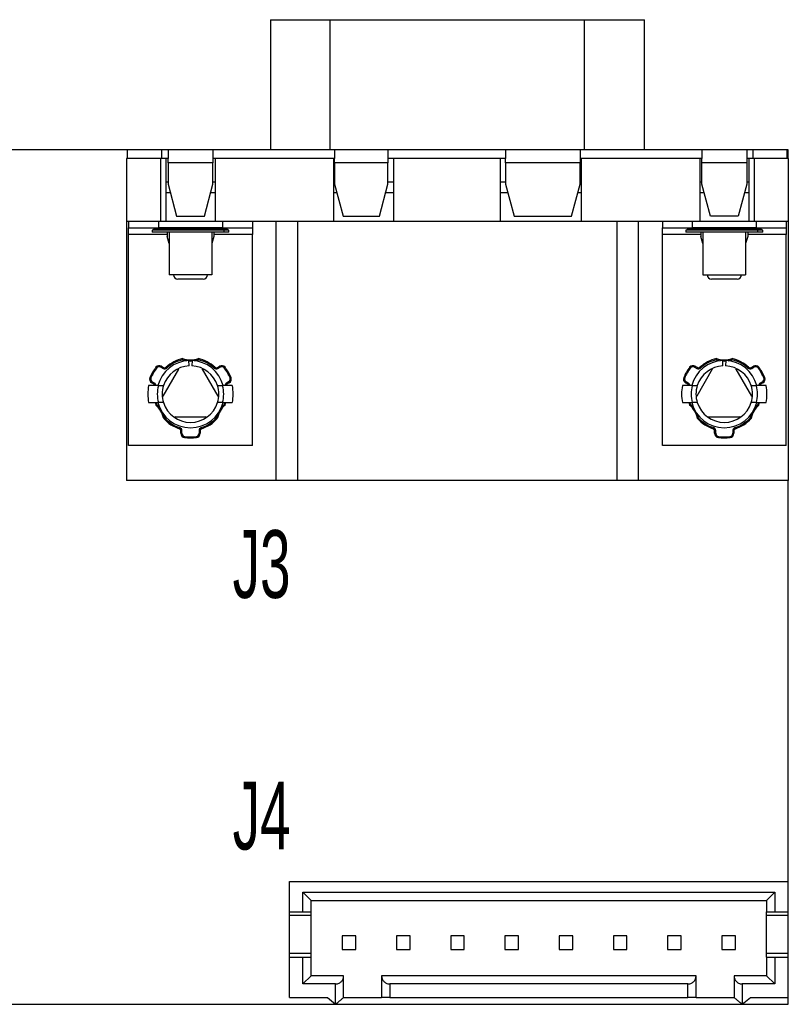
# Model space of a CAD drawing. Header units: millimetres. Extents: x 158.6 to 230.6, y 133.6 to 179.7.
# Tile 2 of 2: x 194.6 to 230.6, y 133.6 to 179.7. Entities that reach past the tile are written whole.
import ezdxf

# ---------------------------------------------------------------- set-up
doc = ezdxf.new("R2010")
doc.units = ezdxf.units.MM
doc.styles.add('SLDTEXTSTYLE0', font='TXT', dxfattribs={"width": 0.605})

msp = doc.modelspace()

# ---------------------------------------------------------------- linework, layer by layer
at = {"color": 7, "linetype": 'Continuous', "lineweight": 25}
for p, q in [((206.355, 179.666), (206.355, 173.566)), ((206.355, 179.666), (209.155, 179.666)), ((209.155, 173.566), (209.155, 179.666)), ((209.155, 179.666), (221.075, 179.666)), ((221.075, 179.666), (223.875, 179.666)), ((221.075, 173.566), (221.075, 179.666)), ((223.875, 173.566), (223.875, 179.666)), ((199.665, 173.566), (189.565, 173.566)), ((199.665, 173.166), (199.665, 173.566)), ((201.265, 173.566), (199.665, 173.566)), ((201.265, 173.166), (201.265, 173.566)), ((201.565, 173.566), (201.265, 173.566)), ((201.565, 173.566), (201.565, 173.166)), ((203.665, 173.566), (201.565, 173.566)), ((203.665, 173.566), (203.665, 173.166)), ((209.365, 173.566), (203.665, 173.566)), ((209.365, 173.566), (209.365, 173.166)), ((211.865, 173.566), (209.365, 173.566)), ((211.865, 173.566), (211.865, 173.166)), ((217.365, 173.566), (211.865, 173.566)), ((217.365, 173.566), (217.365, 173.166)), ((220.865, 173.566), (217.365, 173.566)), ((220.865, 173.566), (220.865, 173.166)), ((226.565, 173.566), (220.865, 173.566)), ((226.565, 173.566), (226.565, 173.166)), ((228.665, 173.566), (226.565, 173.566)), ((228.665, 173.566), (228.665, 173.166)), ((228.965, 173.566), (228.665, 173.566)), ((228.965, 173.166), (228.965, 173.566)), ((230.565, 173.566), (228.965, 173.566)), ((230.615, 173.566), (230.565, 173.566)), ((230.565, 173.166), (230.565, 173.566)), ((230.615, 173.166), (230.615, 173.566)), ((201.215, 173.166), (199.615, 173.166)), ((199.615, 173.166), (199.615, 170.216)), ((201.215, 173.166), (201.215, 170.216)), ((201.465, 173.166), (201.215, 173.166)), ((201.465, 173.166), (201.465, 170.216)), ((201.565, 173.166), (201.465, 173.166)), ((201.565, 172.966), (201.565, 173.166)), ((203.665, 172.966), (201.565, 172.966)), ((201.565, 172.966), (201.565, 171.966)), ((203.765, 173.166), (203.665, 173.166)), ((203.665, 173.166), (203.665, 172.966)), ((203.665, 171.966), (203.665, 172.966)), ((203.765, 173.166), (203.765, 170.216)), ((209.315, 173.166), (203.765, 173.166)), ((209.315, 173.166), (209.315, 170.216)), ((209.365, 173.166), (209.315, 173.166)), ((209.365, 172.966), (209.365, 173.166)), ((211.865, 172.966), (209.365, 172.966)), ((209.365, 172.966), (209.365, 171.966)), ((212.115, 173.166), (211.865, 173.166)), ((211.865, 173.166), (211.865, 172.966)), ((211.865, 171.966), (211.865, 172.966)), ((212.115, 173.166), (212.115, 170.216)), ((217.115, 173.166), (212.115, 173.166)), ((217.115, 173.166), (217.115, 170.216)), ((217.365, 173.166), (217.115, 173.166)), ((217.365, 172.966), (217.365, 173.166)), ((220.865, 172.966), (217.365, 172.966)), ((217.365, 172.966), (217.365, 171.966)), ((220.915, 173.166), (220.865, 173.166)), ((220.865, 173.166), (220.865, 172.966)), ((220.865, 171.966), (220.865, 172.966)), ((220.915, 173.166), (220.915, 170.216)), ((226.465, 173.166), (220.915, 173.166)), ((226.465, 173.166), (226.465, 170.216)), ((226.565, 173.166), (226.465, 173.166)), ((226.565, 172.966), (226.565, 173.166)), ((228.665, 172.966), (226.565, 172.966)), ((226.565, 171.966), (226.565, 172.966)), ((228.765, 173.166), (228.665, 173.166)), ((228.665, 173.166), (228.665, 172.966)), ((228.665, 172.966), (228.665, 171.966)), ((228.765, 173.166), (228.765, 170.216)), ((229.015, 173.166), (228.765, 173.166)), ((229.015, 173.166), (229.015, 170.216)), ((230.615, 173.166), (229.015, 173.166)), ((230.615, 173.166), (230.615, 170.216)), ((201.565, 171.966), (201.967, 170.466)), ((203.263, 170.466), (203.665, 171.966)), ((209.365, 171.966), (209.767, 170.466)), ((211.463, 170.466), (211.865, 171.966)), ((217.365, 171.966), (217.767, 170.466)), ((220.463, 170.466), (220.865, 171.966)), ((226.967, 170.466), (226.565, 171.966)), ((228.665, 171.966), (228.263, 170.466)), ((201.672, 171.566), (201.465, 171.566)), ((203.765, 171.566), (203.557, 171.566)), ((209.472, 171.566), (209.315, 171.566)), ((212.115, 171.566), (211.757, 171.566)), ((217.472, 171.566), (217.115, 171.566)), ((220.915, 171.566), (220.757, 171.566)), ((226.672, 171.566), (226.465, 171.566)), ((228.765, 171.566), (228.557, 171.566)), ((201.215, 170.216), (199.615, 170.216)), ((199.615, 170.216), (199.615, 158.086)), ((199.715, 170.216), (199.715, 169.916)), ((201.115, 170.216), (201.115, 169.916)), ((201.465, 170.216), (201.215, 170.216)), ((203.765, 170.216), (201.465, 170.216)), ((201.967, 170.466), (203.263, 170.466)), ((209.315, 170.216), (203.765, 170.216)), ((204.115, 170.216), (204.115, 169.916)), ((205.515, 170.216), (205.515, 169.916)), ((206.635, 158.086), (206.635, 170.216)), ((207.635, 158.086), (207.635, 170.216)), ((212.115, 170.216), (209.315, 170.216)), ((209.767, 170.466), (211.463, 170.466)), ((217.115, 170.216), (212.115, 170.216)), ((220.915, 170.216), (217.115, 170.216)), ((217.767, 170.466), (220.463, 170.466)), ((226.465, 170.216), (220.915, 170.216)), ((222.595, 158.086), (222.595, 170.216)), ((223.595, 158.086), (223.595, 170.216)), ((224.715, 170.216), (224.715, 169.916)), ((226.115, 170.216), (226.115, 169.916)), ((228.765, 170.216), (226.465, 170.216)), ((228.263, 170.466), (226.967, 170.466)), ((229.015, 170.216), (228.765, 170.216)), ((230.615, 170.216), (229.015, 170.216)), ((229.115, 170.216), (229.115, 169.916)), ((230.515, 170.216), (230.515, 169.916)), ((230.615, 170.216), (230.615, 158.086)), ((199.715, 169.916), (201.115, 169.916)), ((199.715, 169.616), (199.715, 169.916)), ((200.815, 169.816), (200.815, 169.716)), ((204.173, 169.816), (200.815, 169.816)), ((204.173, 169.716), (200.815, 169.716)), ((200.89, 169.916), (200.89, 169.866)), ((204.115, 169.916), (201.115, 169.916)), ((201.515, 169.716), (201.515, 169.616)), ((201.615, 169.716), (201.615, 167.716)), ((202.615, 169.866), (202.615, 169.816)), ((203.615, 169.716), (203.615, 167.716)), ((203.715, 169.716), (203.715, 169.616)), ((204.115, 169.916), (205.515, 169.916)), ((204.173, 169.816), (204.173, 169.716)), ((204.415, 169.816), (204.173, 169.816)), ((204.415, 169.716), (204.173, 169.716)), ((204.34, 169.866), (204.34, 169.916)), ((204.415, 169.716), (204.415, 169.816)), ((205.515, 169.916), (205.515, 169.616)), ((224.715, 169.916), (226.115, 169.916)), ((224.715, 169.616), (224.715, 169.916)), ((225.815, 169.816), (225.815, 169.716)), ((229.173, 169.816), (225.815, 169.816)), ((229.173, 169.716), (225.815, 169.716)), ((225.89, 169.916), (225.89, 169.866)), ((229.115, 169.916), (226.115, 169.916)), ((226.515, 169.716), (226.515, 169.616)), ((226.615, 169.716), (226.615, 167.716)), ((227.615, 169.866), (227.615, 169.816)), ((228.615, 169.716), (228.615, 167.716)), ((228.715, 169.716), (228.715, 169.616)), ((229.115, 169.916), (230.515, 169.916)), ((229.173, 169.816), (229.173, 169.716)), ((229.415, 169.816), (229.173, 169.816)), ((229.415, 169.716), (229.173, 169.716)), ((229.34, 169.866), (229.34, 169.916)), ((229.415, 169.716), (229.415, 169.816)), ((230.515, 169.916), (230.515, 169.616)), ((201.515, 169.616), (199.715, 169.616)), ((199.715, 159.736), (199.715, 169.616)), ((201.515, 169.616), (201.515, 169.516)), ((201.615, 169.189), (201.515, 169.516)), ((203.715, 169.516), (203.615, 169.189)), ((205.515, 169.616), (203.715, 169.616)), ((203.715, 169.616), (203.715, 169.516)), ((205.515, 159.736), (205.515, 169.616)), ((226.515, 169.616), (224.715, 169.616)), ((224.715, 159.736), (224.715, 169.616)), ((226.515, 169.616), (226.515, 169.516)), ((226.615, 169.189), (226.515, 169.516)), ((228.715, 169.516), (228.615, 169.189)), ((230.515, 169.616), (228.715, 169.616)), ((228.715, 169.616), (228.715, 169.516)), ((230.515, 159.736), (230.515, 169.616)), ((203.615, 167.716), (201.615, 167.716)), ((203.215, 167.516), (202.015, 167.516)), ((226.615, 167.716), (228.615, 167.716)), ((228.215, 167.516), (227.015, 167.516)), ((202.551, 163.46), (202.54, 163.709)), ((202.69, 163.709), (202.678, 163.46)), ((227.551, 163.46), (227.54, 163.709)), ((227.69, 163.709), (227.678, 163.46)), ((201.227, 163.399), (201.33, 163.34)), ((201.252, 163.442), (201.355, 163.383)), ((202.051, 163.298), (201.326, 162.043)), ((202.016, 163.318), (202.051, 163.298)), ((202.054, 163.277), (202.051, 163.298)), ((203.175, 163.277), (203.178, 163.298)), ((203.213, 163.318), (203.178, 163.298)), ((203.903, 162.043), (203.178, 163.298)), ((203.874, 163.383), (203.977, 163.442)), ((203.899, 163.34), (204.002, 163.399)), ((226.227, 163.399), (226.33, 163.34)), ((226.252, 163.442), (226.355, 163.383)), ((227.051, 163.298), (226.326, 162.043)), ((227.016, 163.318), (227.051, 163.298)), ((227.054, 163.277), (227.051, 163.298)), ((228.175, 163.277), (228.178, 163.298)), ((228.213, 163.318), (228.178, 163.298)), ((228.903, 162.043), (228.178, 163.298)), ((228.874, 163.383), (228.977, 163.442)), ((228.899, 163.34), (229.002, 163.399)), ((201.112, 162.536), (200.655, 162.536)), ((200.905, 162.603), (200.802, 162.663)), ((200.93, 162.647), (200.827, 162.706)), ((204.574, 162.536), (204.117, 162.536)), ((204.402, 162.706), (204.299, 162.647)), ((204.427, 162.663), (204.324, 162.603)), ((226.112, 162.536), (225.655, 162.536)), ((225.905, 162.603), (225.802, 162.663)), ((225.93, 162.647), (225.827, 162.706)), ((229.574, 162.536), (229.117, 162.536)), ((229.402, 162.706), (229.299, 162.647)), ((229.427, 162.663), (229.324, 162.603)), ((201.292, 162.063), (201.326, 162.043)), ((201.347, 162.051), (201.326, 162.043)), ((203.882, 162.051), (203.903, 162.043)), ((203.938, 162.063), (203.903, 162.043)), ((226.292, 162.063), (226.326, 162.043)), ((226.347, 162.051), (226.326, 162.043)), ((228.882, 162.051), (228.903, 162.043)), ((228.938, 162.063), (228.903, 162.043)), ((200.655, 161.736), (201.112, 161.736)), ((201.037, 161.654), (201.014, 161.736)), ((204.117, 161.736), (204.574, 161.736)), ((204.215, 161.736), (204.192, 161.654)), ((225.655, 161.736), (226.112, 161.736)), ((226.037, 161.654), (226.014, 161.736)), ((229.117, 161.736), (229.574, 161.736)), ((229.215, 161.736), (229.192, 161.654)), ((201.907, 161.081), (201.89, 161.067)), ((201.89, 161.067), (203.339, 161.067)), ((201.89, 161.027), (201.89, 161.067)), ((203.322, 161.081), (203.339, 161.067)), ((203.339, 161.027), (203.339, 161.067)), ((226.907, 161.081), (226.89, 161.067)), ((226.89, 161.067), (228.339, 161.067)), ((226.89, 161.027), (226.89, 161.067)), ((228.322, 161.081), (228.339, 161.067)), ((228.339, 161.027), (228.339, 161.067)), ((202.165, 160.303), (202.165, 160.422)), ((202.165, 160.422), (202.215, 160.422)), ((202.165, 160.303), (202.215, 160.303)), ((202.215, 160.303), (202.215, 160.422)), ((203.065, 160.422), (203.015, 160.422)), ((203.015, 160.422), (203.015, 160.303)), ((203.065, 160.303), (203.015, 160.303)), ((203.065, 160.422), (203.065, 160.303)), ((227.165, 160.303), (227.165, 160.422)), ((227.165, 160.422), (227.215, 160.422)), ((227.165, 160.303), (227.215, 160.303)), ((227.215, 160.303), (227.215, 160.422)), ((228.015, 160.422), (228.015, 160.303)), ((228.065, 160.422), (228.015, 160.422)), ((228.065, 160.303), (228.015, 160.303)), ((228.065, 160.422), (228.065, 160.303)), ((205.515, 159.736), (199.715, 159.736)), ((230.515, 159.736), (224.715, 159.736)), ((206.635, 158.086), (199.615, 158.086)), ((207.635, 158.086), (206.635, 158.086)), ((222.595, 158.086), (207.635, 158.086)), ((223.595, 158.086), (222.595, 158.086)), ((230.615, 158.086), (223.595, 158.086)), ((230.615, 139.319), (230.615, 158.086)), ((207.247, 139.319), (230.615, 139.319)), ((207.247, 137.889), (207.247, 139.319)), ((230.615, 137.889), (230.615, 139.319)), ((207.882, 138.811), (229.98, 138.811)), ((207.882, 137.889), (207.882, 138.811)), ((208.263, 138.43), (207.882, 138.811)), ((229.599, 138.43), (229.98, 138.811)), ((229.98, 138.811), (229.98, 137.889)), ((208.263, 137.889), (208.263, 138.43)), ((208.263, 138.43), (229.599, 138.43)), ((229.599, 138.43), (229.599, 137.889)), ((207.247, 137.889), (207.882, 137.889)), ((207.247, 137.719), (207.247, 137.889)), ((207.882, 137.889), (208.263, 137.889)), ((208.263, 137.719), (208.263, 137.889)), ((229.599, 137.889), (229.98, 137.889)), ((229.599, 137.719), (229.599, 137.889)), ((229.98, 137.889), (230.615, 137.889)), ((230.615, 137.719), (230.615, 137.889)), ((208.263, 137.719), (207.247, 137.719)), ((207.247, 135.941), (207.247, 137.719)), ((208.263, 135.941), (208.263, 137.719)), ((230.615, 137.719), (229.599, 137.719)), ((229.599, 135.941), (229.599, 137.719)), ((230.615, 135.941), (230.615, 137.719)), ((210.358, 136.767), (209.723, 136.767)), ((209.723, 136.767), (209.723, 136.132)), ((210.358, 136.132), (210.358, 136.767)), ((212.898, 136.767), (212.263, 136.767)), ((212.263, 136.767), (212.263, 136.132)), ((212.898, 136.132), (212.898, 136.767)), ((214.803, 136.767), (214.803, 136.132)), ((215.438, 136.767), (214.803, 136.767)), ((215.438, 136.132), (215.438, 136.767)), ((217.978, 136.767), (217.343, 136.767)), ((217.343, 136.767), (217.343, 136.132)), ((217.978, 136.132), (217.978, 136.767)), ((220.518, 136.767), (219.883, 136.767)), ((219.883, 136.767), (219.883, 136.132)), ((220.518, 136.132), (220.518, 136.767)), ((222.423, 136.767), (222.423, 136.132)), ((223.058, 136.767), (222.423, 136.767)), ((223.058, 136.132), (223.058, 136.767)), ((224.963, 136.767), (224.963, 136.132)), ((225.598, 136.767), (224.963, 136.767)), ((225.598, 136.132), (225.598, 136.767)), ((227.503, 136.767), (227.503, 136.132)), ((228.138, 136.767), (227.503, 136.767)), ((228.138, 136.132), (228.138, 136.767)), ((209.723, 136.132), (210.358, 136.132)), ((212.263, 136.132), (212.898, 136.132)), ((214.803, 136.132), (215.438, 136.132)), ((217.343, 136.132), (217.978, 136.132)), ((219.883, 136.132), (220.518, 136.132)), ((222.423, 136.132), (223.058, 136.132)), ((224.963, 136.132), (225.598, 136.132)), ((227.503, 136.132), (228.138, 136.132)), ((208.263, 135.941), (207.247, 135.941)), ((207.247, 135.771), (207.247, 135.941)), ((207.247, 133.884), (207.247, 135.771)), ((207.247, 135.771), (207.882, 135.771)), ((207.882, 134.519), (207.882, 135.771)), ((207.882, 135.771), (208.263, 135.771)), ((208.263, 135.771), (208.263, 135.941)), ((208.263, 134.9), (208.263, 135.771)), ((230.615, 135.941), (229.599, 135.941)), ((229.599, 135.771), (229.599, 135.941)), ((229.599, 135.771), (229.599, 134.9)), ((229.599, 135.771), (229.98, 135.771)), ((229.98, 135.771), (229.98, 134.519)), ((229.98, 135.771), (230.615, 135.771)), ((230.615, 135.771), (230.615, 135.941)), ((230.615, 133.884), (230.615, 135.771)), ((208.263, 134.9), (207.882, 134.519)), ((209.787, 134.9), (208.263, 134.9)), ((209.787, 133.884), (209.787, 134.9)), ((226.297, 134.9), (211.565, 134.9)), ((211.565, 134.9), (211.565, 133.884)), ((226.297, 133.884), (226.297, 134.9)), ((228.075, 134.9), (228.075, 133.884)), ((229.599, 134.9), (228.075, 134.9)), ((229.599, 134.9), (229.98, 134.519)), ((209.406, 134.519), (207.882, 134.519)), ((209.406, 133.566), (209.406, 134.519)), ((211.946, 134.519), (211.946, 133.884)), ((225.916, 134.519), (211.946, 134.519)), ((225.916, 133.884), (225.916, 134.519)), ((228.456, 134.519), (228.456, 133.566)), ((229.98, 134.519), (228.456, 134.519)), ((207.247, 133.884), (209.025, 133.884)), ((209.025, 133.884), (209.406, 133.566)), ((209.787, 133.884), (211.565, 133.884)), ((211.946, 133.884), (211.565, 133.884)), ((211.946, 133.884), (225.916, 133.884)), ((226.297, 133.884), (225.916, 133.884)), ((226.297, 133.884), (228.075, 133.884)), ((228.456, 133.566), (228.837, 133.884)), ((228.837, 133.884), (230.615, 133.884)), ((230.615, 133.566), (230.615, 133.884)), ((185.55, 133.566), (230.615, 133.566))]:
    msp.add_line(p, q, dxfattribs=at)
at = {"color": 8, "linetype": 'Continuous', "lineweight": 25}
for p, q in [((201.565, 172.066), (201.465, 172.066)), ((203.765, 172.066), (203.665, 172.066)), ((209.365, 172.066), (209.315, 172.066)), ((212.115, 172.066), (211.865, 172.066)), ((217.365, 172.066), (217.115, 172.066)), ((220.915, 172.066), (220.865, 172.066)), ((226.565, 172.066), (226.465, 172.066)), ((228.765, 172.066), (228.665, 172.066)), ((202.615, 169.866), (200.89, 169.866)), ((202.615, 169.916), (202.615, 169.866)), ((204.34, 169.866), (202.615, 169.866)), ((227.615, 169.866), (225.89, 169.866)), ((227.615, 169.916), (227.615, 169.866)), ((229.34, 169.866), (227.615, 169.866))]:
    msp.add_line(p, q, dxfattribs=at)
at = {"color": 7, "linetype": 'Continuous', "lineweight": 25, "flags": 128}
for points in [[(200.994, 163.392), (201.002, 163.386), (201.009, 163.38), (201.016, 163.375), (201.022, 163.37), (201.027, 163.366), (201.031, 163.363), (201.033, 163.362), (201.034, 163.361)], [(201.252, 163.442), (201.247, 163.434), (201.243, 163.426), (201.238, 163.418), (201.234, 163.412), (201.231, 163.406), (201.229, 163.402), (201.228, 163.4), (201.227, 163.399)], [(201.355, 163.383), (201.35, 163.374), (201.346, 163.366), (201.341, 163.359), (201.338, 163.352), (201.335, 163.347), (201.332, 163.343), (201.331, 163.34), (201.33, 163.34)], [(201.472, 163.395), (201.479, 163.388), (201.485, 163.381), (201.491, 163.375), (201.496, 163.369), (201.5, 163.365), (201.504, 163.361), (201.505, 163.359), (201.506, 163.358)], [(203.757, 163.395), (203.75, 163.388), (203.744, 163.381), (203.738, 163.375), (203.733, 163.369), (203.729, 163.365), (203.726, 163.361), (203.724, 163.359), (203.723, 163.358)], [(203.874, 163.383), (203.879, 163.374), (203.883, 163.366), (203.888, 163.359), (203.892, 163.352), (203.895, 163.347), (203.897, 163.343), (203.898, 163.34), (203.899, 163.34)], [(203.977, 163.442), (203.982, 163.434), (203.987, 163.426), (203.991, 163.418), (203.995, 163.412), (203.998, 163.406), (204, 163.402), (204.002, 163.4), (204.002, 163.399)], [(204.235, 163.392), (204.227, 163.386), (204.22, 163.38), (204.213, 163.375), (204.207, 163.37), (204.202, 163.366), (204.199, 163.363), (204.196, 163.362), (204.196, 163.361)], [(225.994, 163.392), (226.002, 163.386), (226.009, 163.38), (226.016, 163.375), (226.022, 163.37), (226.027, 163.366), (226.031, 163.363), (226.033, 163.362), (226.034, 163.361)], [(226.252, 163.442), (226.247, 163.434), (226.243, 163.426), (226.238, 163.418), (226.234, 163.412), (226.231, 163.406), (226.229, 163.402), (226.228, 163.4), (226.227, 163.399)], [(226.355, 163.383), (226.35, 163.374), (226.346, 163.366), (226.341, 163.359), (226.338, 163.352), (226.335, 163.347), (226.332, 163.343), (226.331, 163.34), (226.33, 163.34)], [(226.472, 163.395), (226.479, 163.388), (226.485, 163.381), (226.491, 163.375), (226.496, 163.369), (226.5, 163.365), (226.504, 163.361), (226.505, 163.359), (226.506, 163.358)], [(228.757, 163.395), (228.75, 163.388), (228.744, 163.381), (228.738, 163.375), (228.733, 163.369), (228.729, 163.365), (228.726, 163.361), (228.724, 163.359), (228.723, 163.358)], [(228.874, 163.383), (228.879, 163.374), (228.883, 163.366), (228.888, 163.359), (228.892, 163.352), (228.895, 163.347), (228.897, 163.343), (228.898, 163.34), (228.899, 163.34)], [(228.977, 163.442), (228.982, 163.434), (228.987, 163.426), (228.991, 163.418), (228.995, 163.412), (228.998, 163.406), (229, 163.402), (229.002, 163.4), (229.002, 163.399)], [(229.235, 163.392), (229.227, 163.386), (229.22, 163.38), (229.213, 163.375), (229.207, 163.37), (229.202, 163.366), (229.199, 163.363), (229.196, 163.362), (229.196, 163.361)], [(200.717, 162.912), (200.726, 162.908), (200.735, 162.905), (200.743, 162.901), (200.75, 162.898), (200.755, 162.896), (200.76, 162.894), (200.762, 162.893), (200.763, 162.893)], [(204.512, 162.912), (204.503, 162.908), (204.494, 162.905), (204.486, 162.901), (204.479, 162.898), (204.474, 162.896), (204.469, 162.894), (204.467, 162.893), (204.466, 162.893)], [(225.717, 162.912), (225.726, 162.908), (225.735, 162.905), (225.743, 162.901), (225.75, 162.898), (225.755, 162.896), (225.76, 162.894), (225.762, 162.893), (225.763, 162.893)], [(229.512, 162.912), (229.503, 162.908), (229.494, 162.905), (229.486, 162.901), (229.479, 162.898), (229.474, 162.896), (229.469, 162.894), (229.467, 162.893), (229.466, 162.893)], [(200.802, 162.663), (200.807, 162.671), (200.812, 162.68), (200.816, 162.687), (200.82, 162.694), (200.823, 162.699), (200.825, 162.703), (200.827, 162.705), (200.827, 162.706)], [(200.905, 162.603), (200.91, 162.612), (200.915, 162.62), (200.919, 162.627), (200.923, 162.634), (200.926, 162.639), (200.928, 162.643), (200.93, 162.646), (200.93, 162.647)], [(204.324, 162.603), (204.319, 162.612), (204.314, 162.62), (204.31, 162.627), (204.306, 162.634), (204.303, 162.639), (204.301, 162.643), (204.299, 162.646), (204.299, 162.647)], [(204.427, 162.663), (204.422, 162.671), (204.417, 162.68), (204.413, 162.687), (204.409, 162.694), (204.406, 162.699), (204.404, 162.703), (204.403, 162.705), (204.402, 162.706)], [(225.802, 162.663), (225.807, 162.671), (225.812, 162.68), (225.816, 162.687), (225.82, 162.694), (225.823, 162.699), (225.825, 162.703), (225.827, 162.705), (225.827, 162.706)], [(225.905, 162.603), (225.91, 162.612), (225.915, 162.62), (225.919, 162.627), (225.923, 162.634), (225.926, 162.639), (225.928, 162.643), (225.93, 162.646), (225.93, 162.647)], [(229.324, 162.603), (229.319, 162.612), (229.314, 162.62), (229.31, 162.627), (229.306, 162.634), (229.303, 162.639), (229.301, 162.643), (229.299, 162.646), (229.299, 162.647)], [(229.427, 162.663), (229.422, 162.671), (229.417, 162.68), (229.413, 162.687), (229.409, 162.694), (229.406, 162.699), (229.404, 162.703), (229.403, 162.705), (229.402, 162.706)], [(202.095, 160.517), (202.098, 160.527), (202.101, 160.536), (202.104, 160.544), (202.106, 160.551), (202.108, 160.557), (202.109, 160.561), (202.11, 160.564), (202.11, 160.565)], [(203.134, 160.517), (203.131, 160.527), (203.128, 160.536), (203.126, 160.544), (203.123, 160.551), (203.121, 160.557), (203.12, 160.561), (203.119, 160.564), (203.119, 160.565)], [(227.095, 160.517), (227.098, 160.527), (227.101, 160.536), (227.104, 160.544), (227.106, 160.551), (227.108, 160.557), (227.109, 160.561), (227.11, 160.564), (227.11, 160.565)], [(228.134, 160.517), (228.131, 160.527), (228.128, 160.536), (228.126, 160.544), (228.123, 160.551), (228.121, 160.557), (228.12, 160.561), (228.119, 160.564), (228.119, 160.565)], [(202.338, 160.105), (202.339, 160.115), (202.34, 160.124), (202.341, 160.133), (202.342, 160.14), (202.343, 160.146), (202.344, 160.151), (202.344, 160.154), (202.344, 160.155)], [(202.892, 160.105), (202.89, 160.115), (202.889, 160.124), (202.888, 160.133), (202.887, 160.14), (202.886, 160.146), (202.885, 160.151), (202.885, 160.154), (202.885, 160.155)], [(227.338, 160.105), (227.339, 160.115), (227.34, 160.124), (227.341, 160.133), (227.342, 160.14), (227.343, 160.146), (227.344, 160.151), (227.344, 160.154), (227.344, 160.155)], [(227.892, 160.105), (227.89, 160.115), (227.889, 160.124), (227.888, 160.133), (227.887, 160.14), (227.886, 160.146), (227.885, 160.151), (227.885, 160.154), (227.885, 160.155)]]:
    msp.add_lwpolyline(points, dxfattribs=at)
at = {"color": 7, "linetype": 'Continuous', "lineweight": 25}
for centre, radius, start, end in [((200.84, 169.866), 0.05, 270, 0), ((204.39, 169.866), 0.05, 180, 270), ((225.84, 169.866), 0.05, 270, 0), ((229.39, 169.866), 0.05, 180, 270), ((202.015, 167.716), 0.2, 180, 270), ((203.215, 167.716), 0.2, 270, 0), ((227.015, 167.716), 0.2, 180, 270), ((228.215, 167.716), 0.2, 270, 0), ((202.615, 162.136), 1.575, 92.7294, 165.2875), ((202.615, 162.136), 1.7, 102.5212, 132.2084), ((202.615, 162.136), 1.65, 102.9921, 132.2084), ((202.615, 164.906), 1.22, 252.2986, 261.28), ((202.615, 164.906), 1.17, 251.6386, 288.3614), ((202.615, 164.906), 1.22, 266.5225, 273.4775), ((202.615, 162.136), 1.55, 90, 92.7294), ((202.615, 162.136), 1.55, 87.2706, 90), ((202.615, 162.136), 1.575, 14.7125, 87.2706), ((202.615, 164.906), 1.22, 278.72, 287.7014), ((202.615, 162.136), 1.7, 47.7916, 77.4788), ((202.615, 162.136), 1.65, 47.7916, 77.0079), ((227.615, 162.136), 1.575, 92.7294, 165.2875), ((227.615, 162.136), 1.7, 102.5212, 132.2084), ((227.615, 162.136), 1.65, 102.9921, 132.2084), ((227.615, 164.906), 1.22, 252.2986, 261.28), ((227.615, 164.906), 1.17, 251.6386, 288.3614), ((227.615, 164.906), 1.22, 266.5225, 273.4775), ((227.615, 162.136), 1.55, 90, 92.7294), ((227.615, 162.136), 1.55, 87.2706, 90), ((227.615, 162.136), 1.575, 14.7125, 87.2706), ((227.615, 164.906), 1.22, 278.72, 287.7014), ((227.615, 162.136), 1.7, 47.7916, 77.4788), ((227.615, 162.136), 1.65, 47.7916, 77.0079), ((202.615, 162.136), 2.05, 142.2336, 157.7664), ((202.615, 162.136), 2, 142.2336, 157.7664), ((201.152, 163.269), 0.2, 60, 142.2336), ((201.152, 163.269), 0.15, 60, 142.2336), ((201.405, 163.469), 0.15, 240, 312.2084), ((202.615, 162.136), 1.325, 92.7294, 162.429), ((201.405, 163.469), 0.1, 240, 312.2084), ((202.615, 162.136), 1.325, 17.571, 87.2706), ((203.824, 163.469), 0.15, 227.7916, 300), ((203.824, 163.469), 0.1, 227.7916, 300), ((204.077, 163.269), 0.2, 37.7664, 120), ((204.077, 163.269), 0.15, 37.7664, 120), ((202.615, 162.136), 2, 22.2336, 37.7664), ((202.615, 162.136), 2.05, 22.2336, 37.7664), ((227.615, 162.136), 2.05, 142.2336, 157.7664), ((227.615, 162.136), 2, 142.2336, 157.7664), ((226.152, 163.269), 0.2, 60, 142.2336), ((226.152, 163.269), 0.15, 60, 142.2336), ((226.405, 163.469), 0.15, 240, 312.2084), ((227.615, 162.136), 1.325, 92.7294, 162.429), ((226.405, 163.469), 0.1, 240, 312.2084), ((227.615, 162.136), 1.325, 17.571, 87.2706), ((228.824, 163.469), 0.15, 227.7916, 300), ((228.824, 163.469), 0.1, 227.7916, 300), ((229.077, 163.269), 0.2, 37.7664, 120), ((229.077, 163.269), 0.15, 37.7664, 120), ((227.615, 162.136), 2, 22.2336, 37.7664), ((227.615, 162.136), 2.05, 22.2336, 37.7664), ((200.902, 162.836), 0.2, 157.7664, 240), ((200.902, 162.836), 0.15, 157.7664, 240), ((204.327, 162.836), 0.15, 300, 22.2336), ((204.327, 162.836), 0.2, 300, 22.2336), ((225.902, 162.836), 0.2, 157.7664, 240), ((225.902, 162.836), 0.15, 157.7664, 240), ((229.327, 162.836), 0.15, 300, 22.2336), ((229.327, 162.836), 0.2, 300, 22.2336), ((202.615, 162.136), 2, 168.463, 191.537), ((200.855, 162.517), 0.1, 11.1613, 60), ((200.855, 162.517), 0.15, 7.4146, 60), ((202.615, 162.136), 1.555, 165.094, 194.906), ((202.615, 162.136), 1.325, 162.429, 197.571), ((202.615, 162.136), 1.325, 342.429, 17.571), ((202.615, 162.136), 1.555, 345.094, 14.906), ((204.374, 162.517), 0.15, 120, 172.5854), ((204.374, 162.517), 0.1, 120, 168.8387), ((202.615, 162.136), 2, 348.463, 11.537), ((227.615, 162.136), 2, 168.463, 191.537), ((225.855, 162.517), 0.1, 11.1613, 60), ((225.855, 162.517), 0.15, 7.4146, 60), ((227.615, 162.136), 1.555, 165.094, 194.906), ((227.615, 162.136), 1.325, 162.429, 197.571), ((227.615, 162.136), 1.325, 342.429, 17.571), ((227.615, 162.136), 1.555, 345.094, 14.906), ((229.374, 162.517), 0.15, 120, 172.5854), ((229.374, 162.517), 0.1, 120, 168.8387), ((227.615, 162.136), 2, 348.463, 11.537), ((202.615, 162.136), 1.7, 193.609, 197.4788), ((200.216, 160.751), 1.17, 11.6386, 48.3614), ((200.216, 160.751), 1.22, 38.72, 47.7014), ((202.615, 162.136), 1.575, 194.7125, 345.2875), ((202.615, 162.136), 1.325, 197.571, 342.429), ((205.013, 160.751), 1.17, 131.6386, 168.3614), ((205.013, 160.751), 1.22, 132.2986, 141.28), ((202.615, 162.136), 1.7, 342.5212, 346.391), ((227.615, 162.136), 1.7, 193.609, 197.4788), ((225.216, 160.751), 1.17, 11.6386, 48.3614), ((225.216, 160.751), 1.22, 38.72, 47.7014), ((227.615, 162.136), 1.575, 194.7125, 345.2875), ((227.615, 162.136), 1.325, 197.571, 342.429), ((230.013, 160.751), 1.17, 131.6386, 168.3614), ((230.013, 160.751), 1.22, 132.2986, 141.28), ((227.615, 162.136), 1.7, 342.5212, 346.391), ((200.216, 160.751), 1.22, 12.2986, 21.28), ((202.615, 162.136), 1.7, 222.5212, 252.2084), ((202.615, 162.136), 1.65, 222.9921, 252.2084), ((202.615, 162.136), 1.65, 287.7916, 317.0079), ((202.615, 162.136), 1.7, 287.7916, 317.4788), ((205.013, 160.751), 1.22, 158.72, 167.7014), ((225.216, 160.751), 1.22, 12.2986, 21.28), ((227.615, 162.136), 1.7, 222.5212, 252.2084), ((227.615, 162.136), 1.65, 222.9921, 252.2084), ((227.615, 162.136), 1.65, 287.7916, 317.0079), ((227.615, 162.136), 1.7, 287.7916, 317.4788), ((230.013, 160.751), 1.22, 158.72, 167.7014), ((202.065, 160.422), 0.1, 0, 72.2084), ((202.065, 160.422), 0.15, 0, 72.2084), ((203.165, 160.422), 0.15, 107.7916, 180), ((203.165, 160.422), 0.1, 107.7916, 180), ((227.065, 160.422), 0.1, 0, 72.2084), ((227.065, 160.422), 0.15, 0, 72.2084), ((228.165, 160.422), 0.15, 107.7916, 180), ((228.165, 160.422), 0.1, 107.7916, 180), ((202.365, 160.303), 0.2, 180, 262.2336), ((202.365, 160.303), 0.15, 180, 262.2336), ((202.615, 162.136), 2.05, 262.2336, 277.7664), ((202.615, 162.136), 2, 262.2336, 277.7664), ((202.865, 160.303), 0.15, 277.7664, 0), ((202.865, 160.303), 0.2, 277.7664, 0), ((227.365, 160.303), 0.2, 180, 262.2336), ((227.365, 160.303), 0.15, 180, 262.2336), ((227.615, 162.136), 2.05, 262.2336, 277.7664), ((227.615, 162.136), 2, 262.2336, 277.7664), ((227.865, 160.303), 0.15, 277.7664, 0), ((227.865, 160.303), 0.2, 277.7664, 0)]:
    msp.add_arc(centre, radius, start, end, dxfattribs=at)
for points, knots in [([(202.244, 163.744), (202.244, 163.745), (202.244, 163.747), (202.244, 163.761), (202.245, 163.778), (202.246, 163.79), (202.246, 163.796)], [0, 0, 0, 0, 0.270099, 0.547097, 0.771705, 1, 1, 1, 1]), ([(202.986, 163.744), (202.985, 163.745), (202.985, 163.747), (202.985, 163.761), (202.984, 163.778), (202.983, 163.79), (202.983, 163.796)], [0, 0, 0, 0, 0.270099, 0.547097, 0.771705, 1, 1, 1, 1]), ([(227.244, 163.744), (227.244, 163.745), (227.244, 163.747), (227.244, 163.761), (227.245, 163.778), (227.246, 163.79), (227.246, 163.796)], [0, 0, 0, 0, 0.270099, 0.547096, 0.771706, 1, 1, 1, 1]), ([(227.986, 163.744), (227.985, 163.745), (227.985, 163.747), (227.985, 163.761), (227.984, 163.778), (227.983, 163.79), (227.983, 163.796)], [0, 0, 0, 0, 0.270099, 0.547096, 0.771704, 1, 1, 1, 1]), ([(201.112, 162.536), (201.148, 162.536), (201.218, 162.536), (201.297, 162.536), (201.343, 162.536), (201.349, 162.536), (201.351, 162.536)], [0, 0, 0, 0, 0.289888, 0.573658, 0.789378, 1, 1, 1, 1]), ([(203.878, 162.536), (203.882, 162.536), (203.891, 162.536), (203.954, 162.536), (204.033, 162.536), (204.089, 162.536), (204.117, 162.536)], [0, 0, 0, 0, 0.2679337, 0.5453363, 0.771356, 1, 1, 1, 1]), ([(226.112, 162.536), (226.148, 162.536), (226.218, 162.536), (226.297, 162.536), (226.343, 162.536), (226.349, 162.536), (226.351, 162.536)], [0, 0, 0, 0, 0.28989, 0.573657, 0.789379, 1, 1, 1, 1]), ([(228.878, 162.536), (228.882, 162.536), (228.891, 162.536), (228.954, 162.536), (229.033, 162.536), (229.089, 162.536), (229.117, 162.536)], [0, 0, 0, 0, 0.267934, 0.545337, 0.771352, 1, 1, 1, 1]), ([(201.037, 161.654), (201.036, 161.653), (201.034, 161.652), (201.023, 161.645), (201.008, 161.635), (200.998, 161.629), (200.993, 161.626)], [0, 0, 0, 0, 0.270102, 0.547105, 0.771711, 1, 1, 1, 1]), ([(201.351, 161.736), (201.347, 161.736), (201.338, 161.736), (201.275, 161.736), (201.196, 161.736), (201.14, 161.736), (201.112, 161.736)], [0, 0, 0, 0, 0.2679332, 0.5453356, 0.7713562, 1, 1, 1, 1]), ([(204.117, 161.736), (204.082, 161.736), (204.011, 161.736), (203.932, 161.736), (203.886, 161.736), (203.88, 161.736), (203.878, 161.736)], [0, 0, 0, 0, 0.289886, 0.573657, 0.789378, 1, 1, 1, 1]), ([(204.192, 161.654), (204.193, 161.653), (204.195, 161.652), (204.206, 161.645), (204.221, 161.635), (204.231, 161.629), (204.236, 161.626)], [0, 0, 0, 0, 0.270103, 0.547102, 0.771707, 1, 1, 1, 1]), ([(226.037, 161.654), (226.036, 161.653), (226.034, 161.652), (226.023, 161.645), (226.008, 161.635), (225.998, 161.629), (225.993, 161.626)], [0, 0, 0, 0, 0.270108, 0.547097, 0.771705, 1, 1, 1, 1]), ([(226.351, 161.736), (226.347, 161.736), (226.338, 161.736), (226.275, 161.736), (226.196, 161.736), (226.14, 161.736), (226.112, 161.736)], [0, 0, 0, 0, 0.267933, 0.54533, 0.771352, 1, 1, 1, 1]), ([(229.117, 161.736), (229.082, 161.736), (229.011, 161.736), (228.932, 161.736), (228.886, 161.736), (228.88, 161.736), (228.878, 161.736)], [0, 0, 0, 0, 0.2898907, 0.5736589, 0.789377, 1, 1, 1, 1]), ([(229.192, 161.654), (229.193, 161.653), (229.195, 161.652), (229.206, 161.645), (229.221, 161.635), (229.231, 161.629), (229.236, 161.626)], [0, 0, 0, 0, 0.270108, 0.547097, 0.771705, 1, 1, 1, 1]), ([(201.408, 161.011), (201.407, 161.011), (201.405, 161.01), (201.393, 161.003), (201.378, 160.995), (201.367, 160.99), (201.362, 160.987)], [0, 0, 0, 0, 0.270099, 0.547102, 0.771709, 1, 1, 1, 1]), ([(203.821, 161.011), (203.822, 161.011), (203.824, 161.01), (203.836, 161.003), (203.851, 160.995), (203.862, 160.99), (203.868, 160.987)], [0, 0, 0, 0, 0.270101, 0.547101, 0.771708, 1, 1, 1, 1]), ([(226.408, 161.011), (226.407, 161.011), (226.405, 161.01), (226.393, 161.003), (226.378, 160.995), (226.367, 160.99), (226.362, 160.987)], [0, 0, 0, 0, 0.2700935, 0.5470939, 0.7717188, 1, 1, 1, 1]), ([(228.821, 161.011), (228.822, 161.011), (228.824, 161.01), (228.836, 161.003), (228.851, 160.995), (228.862, 160.99), (228.868, 160.987)], [0, 0, 0, 0, 0.2700935, 0.5470939, 0.7717188, 1, 1, 1, 1]), ([(209.406, 134.519), (209.435, 134.521), (209.497, 134.525), (209.6, 134.565), (209.698, 134.643), (209.772, 134.762), (209.781, 134.851), (209.787, 134.9)], [0, 0, 0, 0, 0.122738, 0.253491, 0.478007, 0.718477, 1, 1, 1, 1]), ([(211.565, 134.9), (211.57, 134.851), (211.579, 134.762), (211.653, 134.643), (211.751, 134.566), (211.854, 134.525), (211.916, 134.521), (211.946, 134.519)], [0, 0, 0, 0, 0.281489, 0.52193, 0.746419, 0.876079, 1, 1, 1, 1]), ([(225.916, 134.519), (225.945, 134.521), (226.007, 134.525), (226.11, 134.565), (226.208, 134.643), (226.282, 134.762), (226.291, 134.851), (226.297, 134.9)], [0, 0, 0, 0, 0.1227366, 0.2534909, 0.478008, 0.718477, 1, 1, 1, 1]), ([(228.075, 134.9), (228.08, 134.851), (228.089, 134.762), (228.163, 134.643), (228.261, 134.566), (228.364, 134.525), (228.426, 134.521), (228.456, 134.519)], [0, 0, 0, 0, 0.28149, 0.521932, 0.746419, 0.876081, 1, 1, 1, 1]), ([(209.787, 133.884), (209.785, 133.883), (209.782, 133.88), (209.758, 133.86), (209.718, 133.827), (209.65, 133.77), (209.545, 133.682), (209.453, 133.606), (209.406, 133.566)], [0, 0, 0, 0, 0.115743, 0.229951, 0.350414, 0.483832, 0.733363, 1, 1, 1, 1]), ([(228.456, 133.566), (228.408, 133.605), (228.317, 133.682), (228.212, 133.769), (228.143, 133.827), (228.103, 133.86), (228.079, 133.88), (228.076, 133.883), (228.075, 133.884)], [0, 0, 0, 0, 0.264923, 0.515897, 0.648627, 0.768795, 0.883286, 1, 1, 1, 1])]:
    msp.add_open_spline(points, degree=3, knots=knots, dxfattribs=at)

# ---------------------------------------------------------------- texts
at = {"color": 7, "linetype": 'Continuous', "lineweight": 0, "char_height": 3.175, "attachment_point": 1, "style": 'SLDTEXTSTYLE0'}
for s, insert in [('J3', (204.589, 155.767)), ('J4', (204.589, 143.99))]:
    msp.add_mtext(s, dxfattribs=dict(at, insert=insert))

doc.saveas('drawing.dxf')
